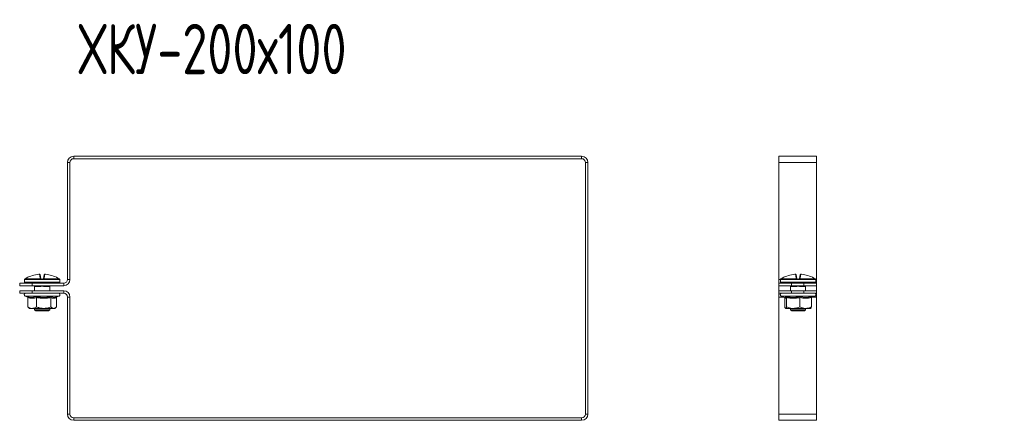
# Model space of a CAD drawing. Header units: millimetres. Extents: x -29 to 1011, y -1252 to 295.
# Tile 3 of 11: x -27 to 365, y -861 to -702. Entities that reach past the tile are written whole.
import ezdxf

# ---------------------------------------------------------------- set-up
doc = ezdxf.new("R2010")
doc.units = ezdxf.units.MM
doc.styles.add('SLDTEXTSTYLE0', font='TXT', dxfattribs={"width": 0.7, "bigfont": 'bigfont'})

msp = doc.modelspace()

# ---------------------------------------------------------------- linework, layer by layer
at = {"color": 7, "linetype": 'Continuous', "lineweight": 15}
for p, q in [((-8.06, -804.93), (-8.06, -758.43)), ((-7.06, -758.43), (-8.06, -758.43)), ((-7.06, -804.93), (-7.06, -758.43)), ((-5.56, -755.93), (-5.56, -756.93)), ((-5.56, -755.93), (196.44, -755.93)), ((-5.56, -756.93), (196.44, -756.93)), ((196.44, -756.93), (196.44, -755.93)), ((198.94, -758.43), (197.94, -758.43)), ((197.94, -758.43), (197.94, -858.43)), ((198.94, -758.43), (198.94, -858.43)), ((289.9, -755.93), (274.9, -755.93)), ((274.9, -758.43), (274.9, -755.93)), ((289.9, -758.43), (274.9, -758.43)), ((274.9, -804.93), (274.9, -758.43)), ((289.9, -758.43), (289.9, -755.93)), ((289.9, -804.93), (289.9, -758.43)), ((-18.93, -804.38), (-19.2, -802.87)), ((-17.07, -802.87), (-17.34, -804.38)), ((281.78, -804.38), (281.51, -802.87)), ((283.64, -802.87), (283.37, -804.38)), ((-27.06, -807.43), (-27.06, -806.43)), ((-27.06, -806.43), (-22.06, -806.43)), ((-25.14, -805.02), (-25.14, -806.02)), ((-25.11, -804.87), (-25.11, -804.88)), ((-18.76, -804.91), (-25.11, -804.91)), ((-24.99, -804.69), (-18.75, -804.69)), ((-24.98, -804.69), (-24.99, -804.69)), ((-11.39, -806.27), (-24.89, -806.27)), ((-22.06, -806.43), (-22.06, -807.43)), ((-22.06, -806.43), (-9.56, -806.43)), ((-21.09, -806.43), (-21.09, -806.27)), ((-18.93, -803.08), (-18.67, -804.56)), ((-17.84, -805.02), (-18.44, -805.02)), ((-18.43, -804.77), (-17.85, -804.77)), ((-17.6, -804.56), (-17.34, -803.08)), ((-17.52, -804.69), (-11.28, -804.69)), ((-11.16, -804.91), (-17.51, -804.91)), ((-15.18, -806.43), (-15.18, -806.27)), ((-11.28, -804.69), (-11.29, -804.69)), ((-11.17, -804.88), (-11.16, -804.91)), ((-11.14, -806.02), (-11.14, -805.02)), ((-9.56, -807.43), (-9.56, -806.43)), ((-8.06, -804.93), (-7.06, -804.93)), ((274.9, -806.43), (274.9, -804.93)), ((274.9, -807.43), (274.9, -806.43)), ((274.9, -806.43), (279.9, -806.43)), ((275.57, -805.02), (275.57, -806.02)), ((275.6, -804.87), (275.6, -804.88)), ((281.95, -804.91), (275.6, -804.91)), ((275.72, -804.69), (281.96, -804.69)), ((275.73, -804.69), (275.72, -804.69)), ((275.82, -806.27), (289.32, -806.27)), ((279.62, -806.27), (279.62, -806.43)), ((279.9, -806.43), (279.9, -807.43)), ((284.9, -806.43), (279.9, -806.43)), ((281.78, -803.08), (282.04, -804.56)), ((282.87, -805.02), (282.27, -805.02)), ((282.28, -804.77), (282.86, -804.77)), ((283.11, -804.56), (283.37, -803.08)), ((283.19, -804.69), (289.43, -804.69)), ((289.54, -804.91), (283.2, -804.91)), ((284.9, -807.43), (284.9, -806.43)), ((284.9, -806.43), (289.9, -806.43)), ((285.53, -806.27), (285.53, -806.43)), ((289.43, -804.69), (289.42, -804.69)), ((289.54, -804.88), (289.54, -804.91)), ((289.57, -806.02), (289.57, -805.02)), ((289.9, -806.43), (289.9, -804.93)), ((289.9, -806.43), (289.9, -807.43)), ((-22.06, -807.43), (-27.06, -807.43)), ((-27.06, -810.43), (-27.06, -809.43)), ((-27.06, -809.43), (-22.06, -809.43)), ((-22.06, -810.43), (-27.06, -810.43)), ((-22.06, -807.43), (-9.56, -807.43)), ((-22.06, -809.43), (-22.06, -810.43)), ((-9.56, -809.43), (-22.06, -809.43)), ((-9.56, -810.43), (-22.06, -810.43)), ((-21.14, -807.62), (-21.14, -809.43)), ((-19.17, -807.72), (-20.95, -807.72)), ((-19.95, -807.47), (-20.84, -807.47)), ((-19.74, -807.47), (-19.95, -807.47)), ((-15.32, -807.72), (-17.1, -807.72)), ((-15.44, -807.47), (-16.33, -807.47)), ((-15.14, -809.43), (-15.14, -807.62)), ((-9.56, -810.43), (-9.56, -809.43)), ((279.9, -807.43), (274.9, -807.43)), ((274.9, -807.43), (274.9, -809.43)), ((274.9, -810.43), (274.9, -809.43)), ((274.9, -809.43), (279.9, -809.43)), ((279.9, -810.43), (274.9, -810.43)), ((274.9, -811.93), (274.9, -810.43)), ((279.57, -807.62), (279.57, -809.43)), ((281.54, -807.72), (279.76, -807.72)), ((280.76, -807.47), (279.87, -807.47)), ((284.9, -807.43), (279.9, -807.43)), ((279.9, -809.43), (279.9, -810.43)), ((284.9, -809.43), (279.9, -809.43)), ((284.9, -810.43), (279.9, -810.43)), ((280.97, -807.47), (280.76, -807.47)), ((285.39, -807.72), (283.61, -807.72)), ((285.27, -807.47), (284.38, -807.47)), ((289.9, -807.43), (284.9, -807.43)), ((284.9, -810.43), (284.9, -809.43)), ((284.9, -809.43), (289.9, -809.43)), ((289.9, -810.43), (284.9, -810.43)), ((285.57, -809.43), (285.57, -807.62)), ((289.9, -807.43), (289.9, -809.43)), ((289.9, -809.43), (289.9, -810.43)), ((289.9, -811.93), (289.9, -810.43)), ((-24.86, -811.53), (-24.06, -811.82)), ((-23.87, -812.15), (-23.87, -815.83)), ((-20.39, -812.15), (-20.39, -815.83)), ((-14.66, -812.15), (-14.66, -815.83)), ((-12.43, -811.9), (-11.41, -811.53)), ((-12.41, -812.15), (-12.41, -815.83)), ((-8.06, -858.43), (-8.06, -811.93)), ((-7.06, -811.93), (-8.06, -811.93)), ((-7.06, -858.43), (-7.06, -811.93)), ((274.9, -858.43), (274.9, -811.93)), ((275.85, -811.53), (277.29, -812.06)), ((277.24, -812.04), (277.26, -812.15)), ((277.26, -812.15), (277.26, -815.83)), ((277.96, -812.15), (277.96, -815.83)), ((283.28, -812.15), (283.28, -815.83)), ((287.89, -812.15), (287.89, -815.83)), ((287.91, -812.04), (289.3, -811.53)), ((289.9, -858.43), (289.9, -811.93)), ((-23.57, -816.1), (-23.14, -816.43)), ((-23.14, -816.43), (-22.13, -816.43)), ((-22.13, -816.43), (-17.53, -816.43)), ((-21.14, -816.43), (-21.14, -816.97)), ((-21.14, -816.97), (-20.64, -817.47)), ((-21.14, -816.97), (-15.14, -816.97)), ((-15.64, -817.47), (-20.64, -817.47)), ((-17.53, -816.43), (-13.53, -816.43)), ((-15.64, -817.47), (-15.14, -816.97)), ((-15.14, -816.97), (-15.14, -816.43)), ((-13.53, -816.43), (-13.14, -816.43)), ((-13.14, -816.43), (-12.71, -816.1)), ((280.62, -816.43), (277.61, -816.43)), ((279.57, -816.43), (279.57, -816.97)), ((279.57, -816.97), (280.07, -817.47)), ((279.57, -816.97), (285.57, -816.97)), ((285.07, -817.47), (280.07, -817.47)), ((280.62, -816.43), (285.58, -816.43)), ((285.07, -817.47), (285.57, -816.97)), ((285.57, -816.97), (285.57, -816.43)), ((285.58, -816.43), (287.57, -816.43)), ((-8.06, -858.43), (-7.06, -858.43)), ((-5.56, -859.93), (-5.56, -860.93)), ((196.44, -859.93), (-5.56, -859.93)), ((196.44, -860.93), (-5.56, -860.93)), ((196.44, -860.93), (196.44, -859.93)), ((197.94, -858.43), (198.94, -858.43)), ((289.9, -858.43), (274.9, -858.43)), ((274.9, -860.93), (274.9, -858.43)), ((289.9, -860.93), (274.9, -860.93)), ((289.9, -860.93), (289.9, -858.43))]:
    msp.add_line(p, q, dxfattribs=at)
at = {"color": 8, "linetype": 'Continuous', "lineweight": 15}
for p, q in [((-25.13, -805.02), (-25.14, -805.02)), ((-25.14, -806.02), (-11.14, -806.02)), ((-25.11, -804.91), (-25.11, -804.88)), ((-11.14, -805.02), (-11.14, -805.02)), ((275.59, -804.93), (274.9, -804.93)), ((275.58, -805.02), (275.57, -805.02)), ((275.57, -806.02), (289.57, -806.02)), ((275.6, -804.91), (275.6, -804.88)), ((289.9, -804.93), (289.56, -804.93)), ((289.57, -805.02), (289.57, -805.02)), ((-20.91, -807.48), (-21.05, -807.51)), ((-20.84, -807.47), (-20.84, -807.43)), ((-19.95, -807.47), (-19.95, -807.43)), ((-16.33, -807.47), (-16.33, -807.43)), ((-15.44, -807.47), (-15.44, -807.43)), ((279.8, -807.48), (279.66, -807.51)), ((279.87, -807.43), (279.87, -807.47)), ((280.76, -807.43), (280.76, -807.47)), ((284.38, -807.43), (284.38, -807.47)), ((285.27, -807.43), (285.27, -807.47)), ((-11.41, -811.53), (-24.86, -811.53)), ((276.94, -811.93), (274.9, -811.93)), ((279.95, -811.53), (275.85, -811.53)), ((289.3, -811.53), (279.95, -811.53)), ((289.9, -811.93), (288.2, -811.93))]:
    msp.add_line(p, q, dxfattribs=at)
at = {"color": 8, "linetype": 'Continuous', "lineweight": 15, "flags": 128}
for points in [[(-25.12, -804.94), (-25.13, -804.97), (-25.13, -805.02)], [(-11.14, -805.02), (-11.15, -804.97), (-11.16, -804.92)], [(275.58, -805.02), (275.58, -804.97), (275.6, -804.92)], [(289.55, -804.93), (289.56, -804.97), (289.57, -805.02)]]:
    msp.add_lwpolyline(points, dxfattribs=at)
at = {"color": 7, "linetype": 'Continuous', "lineweight": 15}
for centre, radius, start, end in [((-5.56, -758.43), 2.5, 90, 180), ((-5.56, -758.43), 1.5, 90, 180), ((196.44, -758.43), 2.5, 0, 90), ((196.44, -758.43), 1.5, 0, 90), ((-18.15, -816.15), 13.34, 95.6166, 118.1057), ((-19.18, -803.12), 0.249, 10.1256, 94.8135), ((-17.09, -803.12), 0.249, 85.1865, 169.8744), ((-18.13, -816.15), 13.34, 61.8943, 84.3834), ((282.56, -816.15), 13.34, 95.6166, 118.1057), ((281.53, -803.12), 0.249, 10.1256, 94.8135), ((283.62, -803.12), 0.249, 85.1865, 169.8744), ((282.58, -816.15), 13.34, 61.8943, 84.3834), ((-24.89, -805.02), 0.25, 155.8256, 180), ((-24.89, -806.02), 0.25, 180, 270), ((-24.86, -804.91), 0.25, 119.5448, 173.6267), ((-24.86, -804.91), 0.25, 121.4361, 180.0408), ((-21.8, -806.52), 0.25, 20, 90), ((-18.9, -804.61), 0.233, 13.4875, 98.5562), ((-17.07, -804.88), 1.69, 173.4928, 180.7494), ((-17.96, -805.46), 0.978, 129.6677, 145.2136), ((-18.68, -804.85), 0.172, 54.2052, 113.0531), ((-16.98, -804.95), 1.46, 172.6321, 182.4439), ((-19.3, -804.95), 1.46, 357.5561, 7.3679), ((-17.59, -804.85), 0.172, 66.9469, 125.7948), ((-18.31, -805.46), 0.978, 34.7864, 50.3323), ((-17.37, -804.61), 0.233, 81.4438, 166.5125), ((-19.2, -804.88), 1.69, 359.2506, 6.5072), ((-14.47, -806.52), 0.25, 90, 160), ((-11.39, -806.02), 0.25, 270, 0), ((-11.41, -804.91), 0.25, 6.3733, 60.4552), ((-11.41, -804.91), 0.25, 359.9592, 58.5639), ((-11.39, -805.02), 0.25, 0, 25.4195), ((-9.56, -804.93), 1.5, 270, 0), ((-9.56, -804.93), 2.5, 270, 0), ((275.82, -805.02), 0.25, 155.8256, 180), ((275.82, -806.02), 0.25, 180, 270), ((275.85, -804.91), 0.25, 119.5448, 173.6267), ((275.85, -804.91), 0.25, 121.4361, 180.0408), ((278.91, -806.52), 0.25, 20, 90), ((281.81, -804.61), 0.233, 13.4875, 98.5562), ((283.64, -804.88), 1.69, 173.4928, 180.7494), ((282.75, -805.46), 0.978, 129.6677, 145.2136), ((282.03, -804.85), 0.172, 54.2052, 113.0531), ((283.73, -804.95), 1.46, 172.6321, 182.4439), ((281.41, -804.95), 1.46, 357.5561, 7.3679), ((283.12, -804.85), 0.172, 66.9469, 125.7948), ((282.4, -805.46), 0.978, 34.7864, 50.3323), ((283.34, -804.61), 0.233, 81.4438, 166.5125), ((281.51, -804.88), 1.69, 359.2506, 6.5072), ((286.23, -806.52), 0.25, 90, 160), ((289.32, -806.02), 0.25, 270, 0), ((289.3, -804.91), 0.25, 6.3733, 60.4552), ((289.29, -804.91), 0.25, 359.9592, 58.5639), ((289.32, -805.02), 0.25, 0, 25.4195), ((-24.67, -811), 0.567, 90, 250), ((-21.21, -807.71), 0.255, 359.4837, 53.1431), ((-20.84, -806.97), 0.5, 248.2779, 270), ((-19.66, -807.7), 0.492, 358.0268, 22.6031), ((-16.61, -807.7), 0.492, 157.3969, 181.9732), ((-15.44, -806.97), 0.5, 270, 291.7221), ((-15.07, -807.71), 0.255, 126.8569, 180.5163), ((-11.6, -811), 0.567, 290, 90), ((-9.56, -811.93), 2.5, 0, 90), ((-9.56, -811.93), 1.5, 0, 90), ((276.04, -811), 0.567, 90, 250), ((279.5, -807.71), 0.255, 359.4837, 53.1431), ((279.87, -806.97), 0.5, 248.2779, 270), ((281.04, -807.7), 0.492, 358.0268, 22.6031), ((284.1, -807.7), 0.492, 157.3969, 181.9732), ((285.27, -806.97), 0.5, 270, 291.7221), ((285.64, -807.71), 0.255, 126.8569, 180.5163), ((289.11, -811), 0.567, 290, 90), ((-5.56, -858.43), 2.5, 180, 270), ((-5.56, -858.43), 1.5, 180, 270), ((196.44, -858.43), 2.5, 270, 0), ((196.44, -858.43), 1.5, 270, 0)]:
    msp.add_arc(centre, radius, start, end, dxfattribs=at)
at = {"color": 8, "linetype": 'Continuous', "lineweight": 15}
for centre, radius, start, end in [((-20.82, -807.1), 0.47, 224.0825, 240.1843), ((-20.38, -806.93), 1.31, 333.6544, 337.4682), ((-15.89, -806.93), 1.31, 202.5318, 206.3456), ((-15.45, -807.1), 0.47, 299.8167, 315.6572), ((279.89, -807.1), 0.47, 224.0828, 240.1843), ((280.33, -806.93), 1.31, 333.6544, 337.4682), ((284.82, -806.93), 1.31, 202.5318, 206.3456), ((285.26, -807.1), 0.47, 299.8167, 315.6572)]:
    msp.add_arc(centre, radius, start, end, dxfattribs=at)
at = {"color": 7, "linetype": 'Continuous', "lineweight": 15}
for centre, major_axis, start_param, end_param in [((-21, -806.52), (0.564, -0.091), 1.757057, 3.210607), ((-15.27, -806.52), (0.564, 0.091), 6.214171, 7.667721), ((279.71, -806.52), (0.564, -0.091), 1.757057, 3.210607), ((285.44, -806.52), (0.564, 0.091), 6.214171, 7.667721)]:
    msp.add_ellipse(centre, major_axis=major_axis, ratio=0.124069, start_param=start_param, end_param=end_param, dxfattribs=at)
for points, knots in [([(-18.94, -803.07), (-18.94, -803.06), (-18.94, -803.02), (-18.98, -802.97), (-19.02, -802.92), (-19.07, -802.89), (-19.12, -802.87), (-19.17, -802.87), (-19.23, -802.86), (-19.32, -802.86), (-19.41, -802.87), (-19.46, -802.87), (-19.46, -802.87)], [0, 0, 0, 0, 0.037598, 0.157267, 0.255933, 0.342451, 0.42026, 0.495889, 0.600986, 0.800286, 0.962126, 1, 1, 1, 1]), ([(-19.2, -802.87), (-19.2, -802.87), (-19.21, -802.87), (-19.25, -802.86), (-19.32, -802.86), (-19.39, -802.87), (-19.43, -802.87), (-19.45, -802.87)], [0, 0, 0, 0, 0.218399, 0.436827, 0.654626, 0.872181, 1, 1, 1, 1]), ([(-16.83, -802.87), (-16.85, -802.87), (-16.9, -802.87), (-16.99, -802.86), (-17.07, -802.86), (-17.14, -802.87), (-17.2, -802.89), (-17.26, -802.93), (-17.31, -802.99), (-17.34, -803.05), (-17.34, -803.08), (-17.34, -803.08)], [0, 0, 0, 0, 0.066923, 0.2381, 0.430282, 0.538321, 0.635628, 0.739505, 0.862235, 0.996759, 1, 1, 1, 1]), ([(-16.82, -802.87), (-16.85, -802.87), (-16.91, -802.87), (-16.98, -802.86), (-17.04, -802.86), (-17.07, -802.87), (-17.07, -802.87), (-17.07, -802.87)], [0, 0, 0, 0, 0.218399, 0.436827, 0.654626, 0.872181, 1, 1, 1, 1]), ([(281.77, -803.07), (281.77, -803.06), (281.77, -803.02), (281.73, -802.97), (281.69, -802.92), (281.63, -802.89), (281.59, -802.87), (281.54, -802.87), (281.48, -802.86), (281.39, -802.86), (281.3, -802.87), (281.25, -802.87), (281.25, -802.87)], [0, 0, 0, 0, 0.037319, 0.157023, 0.255718, 0.342261, 0.420093, 0.495743, 0.600871, 0.800229, 0.962115, 1, 1, 1, 1]), ([(281.51, -802.87), (281.51, -802.87), (281.5, -802.87), (281.45, -802.86), (281.39, -802.86), (281.32, -802.87), (281.27, -802.87), (281.26, -802.87)], [0, 0, 0, 0, 0.2183992, 0.436827, 0.6546258, 0.8721812, 1, 1, 1, 1]), ([(283.88, -802.87), (283.86, -802.87), (283.81, -802.87), (283.72, -802.86), (283.64, -802.86), (283.57, -802.87), (283.51, -802.89), (283.45, -802.93), (283.4, -802.99), (283.37, -803.05), (283.37, -803.08), (283.37, -803.08)], [0, 0, 0, 0, 0.066923, 0.2381, 0.430282, 0.538321, 0.635628, 0.739505, 0.862235, 0.996759, 1, 1, 1, 1]), ([(283.89, -802.87), (283.86, -802.87), (283.8, -802.87), (283.73, -802.86), (283.67, -802.86), (283.64, -802.87), (283.64, -802.87), (283.64, -802.87)], [0, 0, 0, 0, 0.218399, 0.436827, 0.654626, 0.872181, 1, 1, 1, 1]), ([(-25.11, -804.91), (-25.11, -804.91), (-25.11, -804.94), (-25.12, -805), (-25.13, -805.01), (-25.13, -805.02)], [0, 0, 0, 0, 0.003073, 0.499692, 1, 1, 1, 1]), ([(-25.11, -804.87), (-25.11, -804.89), (-25.11, -804.92), (-25.12, -804.94), (-25.12, -804.95), (-25.12, -804.94), (-25.12, -804.94)], [0, 0, 0, 0, 0.353823, 0.693378, 0.938253, 1, 1, 1, 1]), ([(-24.43, -804.38), (-24.58, -804.47), (-24.78, -804.57), (-24.95, -804.67), (-24.99, -804.69)], [0, 0, 0, 0, 0.770897, 1, 1, 1, 1]), ([(-18.75, -804.69), (-18.78, -804.67), (-18.88, -804.57), (-18.91, -804.47), (-18.93, -804.38)], [0, 0, 0, 0, 0.229103, 1, 1, 1, 1]), ([(-18.44, -805.02), (-18.5, -805.01), (-18.61, -805), (-18.72, -804.94), (-18.76, -804.91), (-18.76, -804.91)], [0, 0, 0, 0, 0.500308, 0.996927, 1, 1, 1, 1]), ([(-18.67, -804.56), (-18.66, -804.6), (-18.65, -804.65), (-18.6, -804.7), (-18.58, -804.71)], [0, 0, 0, 0, 0.781937, 1, 1, 1, 1]), ([(-18.58, -804.71), (-18.58, -804.71), (-18.56, -804.73), (-18.51, -804.76), (-18.45, -804.76), (-18.43, -804.77)], [0, 0, 0, 0, 0.003106, 0.502169, 1, 1, 1, 1]), ([(-17.85, -804.77), (-17.82, -804.76), (-17.76, -804.76), (-17.71, -804.73), (-17.69, -804.71)], [0, 0, 0, 0, 0.497853, 1, 1, 1, 1]), ([(-17.51, -804.91), (-17.51, -804.91), (-17.56, -804.94), (-17.66, -805), (-17.78, -805.01), (-17.84, -805.02)], [0, 0, 0, 0, 0.0030731, 0.4996924, 1, 1, 1, 1]), ([(-17.69, -804.71), (-17.68, -804.7), (-17.62, -804.65), (-17.61, -804.6), (-17.6, -804.56)], [0, 0, 0, 0, 0.218063, 1, 1, 1, 1]), ([(-17.34, -804.38), (-17.36, -804.47), (-17.39, -804.57), (-17.5, -804.67), (-17.52, -804.69)], [0, 0, 0, 0, 0.770897, 1, 1, 1, 1]), ([(-11.28, -804.69), (-11.32, -804.67), (-11.49, -804.57), (-11.69, -804.47), (-11.84, -804.38)], [0, 0, 0, 0, 0.229103, 1, 1, 1, 1]), ([(-11.16, -804.94), (-11.16, -804.94), (-11.16, -804.94), (-11.16, -804.93), (-11.16, -804.91), (-11.16, -804.88), (-11.17, -804.87)], [0, 0, 0, 0, 0.043748, 0.31887, 0.763688, 1, 1, 1, 1]), ([(-11.14, -805.02), (-11.15, -805.01), (-11.15, -805), (-11.16, -804.94), (-11.16, -804.91), (-11.16, -804.91)], [0, 0, 0, 0, 0.500308, 0.996927, 1, 1, 1, 1]), ([(275.6, -804.91), (275.6, -804.91), (275.6, -804.94), (275.59, -805), (275.58, -805.01), (275.58, -805.02)], [0, 0, 0, 0, 0.0030731, 0.4996924, 1, 1, 1, 1]), ([(275.6, -804.87), (275.6, -804.89), (275.6, -804.92), (275.59, -804.94), (275.59, -804.94), (275.59, -804.94)], [0, 0, 0, 0, 0.427098, 0.836973, 1, 1, 1, 1]), ([(276.28, -804.38), (276.13, -804.47), (275.93, -804.57), (275.76, -804.67), (275.72, -804.69)], [0, 0, 0, 0, 0.7708973, 1, 1, 1, 1]), ([(281.96, -804.69), (281.93, -804.67), (281.83, -804.57), (281.8, -804.47), (281.78, -804.38)], [0, 0, 0, 0, 0.229103, 1, 1, 1, 1]), ([(282.27, -805.02), (282.21, -805.01), (282.1, -805), (281.99, -804.94), (281.95, -804.91), (281.95, -804.91)], [0, 0, 0, 0, 0.500308, 0.996927, 1, 1, 1, 1]), ([(282.04, -804.56), (282.05, -804.6), (282.06, -804.65), (282.11, -804.7), (282.13, -804.71)], [0, 0, 0, 0, 0.781937, 1, 1, 1, 1]), ([(282.13, -804.71), (282.13, -804.71), (282.15, -804.73), (282.2, -804.76), (282.25, -804.76), (282.28, -804.77)], [0, 0, 0, 0, 0.003106, 0.502169, 1, 1, 1, 1]), ([(282.86, -804.77), (282.89, -804.76), (282.95, -804.76), (283, -804.73), (283.02, -804.71)], [0, 0, 0, 0, 0.497853, 1, 1, 1, 1]), ([(283.2, -804.91), (283.2, -804.91), (283.15, -804.94), (283.05, -805), (282.93, -805.01), (282.87, -805.02)], [0, 0, 0, 0, 0.003073, 0.499692, 1, 1, 1, 1]), ([(283.02, -804.71), (283.03, -804.7), (283.09, -804.65), (283.1, -804.6), (283.11, -804.56)], [0, 0, 0, 0, 0.218063, 1, 1, 1, 1]), ([(283.37, -804.38), (283.35, -804.47), (283.32, -804.57), (283.21, -804.67), (283.19, -804.69)], [0, 0, 0, 0, 0.770897, 1, 1, 1, 1]), ([(289.43, -804.69), (289.39, -804.67), (289.21, -804.57), (289.02, -804.47), (288.87, -804.38)], [0, 0, 0, 0, 0.229103, 1, 1, 1, 1]), ([(289.55, -804.94), (289.55, -804.94), (289.55, -804.94), (289.55, -804.93), (289.55, -804.91), (289.54, -804.88), (289.54, -804.87)], [0, 0, 0, 0, 0.043748, 0.31887, 0.763688, 1, 1, 1, 1]), ([(289.57, -805.02), (289.56, -805.01), (289.56, -805), (289.55, -804.94), (289.54, -804.91), (289.54, -804.91)], [0, 0, 0, 0, 0.500308, 0.996927, 1, 1, 1, 1]), ([(-21.19, -807.47), (-21.19, -807.46), (-21.19, -807.46), (-21.19, -807.46), (-21.18, -807.47), (-21.19, -807.47), (-21.19, -807.47)], [0, 0, 0, 0, 0.703616, 0.93744, 0.989644, 1, 1, 1, 1]), ([(-21.16, -807.5), (-21.16, -807.51), (-21.15, -807.52), (-21.14, -807.56), (-21.14, -807.6), (-21.14, -807.62)], [0, 0, 0, 0, 0.060488, 0.557804, 1, 1, 1, 1]), ([(-17.06, -807.51), (-17.23, -807.51), (-17.66, -807.51), (-18.39, -807.49), (-18.93, -807.5), (-19.21, -807.51)], [0, 0, 0, 0, 0.232421, 0.610897, 1, 1, 1, 1]), ([(-17.1, -807.72), (-17.16, -807.71), (-17.28, -807.71), (-17.48, -807.68), (-17.7, -807.65), (-17.92, -807.62), (-18.14, -807.61), (-18.37, -807.63), (-18.62, -807.66), (-18.89, -807.7), (-19.08, -807.71), (-19.17, -807.72)], [0, 0, 0, 0, 0.084982, 0.188194, 0.292085, 0.397364, 0.503648, 0.610192, 0.717991, 0.85811, 1, 1, 1, 1]), ([(-16.33, -807.47), (-16.35, -807.47), (-16.59, -807.47), (-16.84, -807.49), (-17.06, -807.51)], [0, 0, 0, 0, 0.099322, 1, 1, 1, 1]), ([(-15.12, -807.5), (-15.11, -807.5), (-15.09, -807.49), (-15.16, -807.5), (-15.22, -807.51)], [0, 0, 0, 0, 0.212259, 1, 1, 1, 1]), ([(-15.13, -807.62), (-15.14, -807.61), (-15.14, -807.58), (-15.13, -807.55), (-15.12, -807.52), (-15.11, -807.51), (-15.11, -807.5)], [0, 0, 0, 0, 0.224231, 0.60505, 0.903364, 1, 1, 1, 1]), ([(-15.09, -807.47), (-15.09, -807.47), (-15.09, -807.47), (-15.09, -807.47), (-15.09, -807.47), (-15.08, -807.46), (-15.08, -807.46), (-15.09, -807.47)], [0, 0, 0, 0, 0.000708, 0.024618, 0.048318, 0.359124, 1, 1, 1, 1]), ([(279.52, -807.47), (279.52, -807.46), (279.52, -807.46), (279.52, -807.46), (279.52, -807.47), (279.52, -807.47), (279.52, -807.47)], [0, 0, 0, 0, 0.703616, 0.93744, 0.989644, 1, 1, 1, 1]), ([(279.55, -807.5), (279.55, -807.51), (279.56, -807.52), (279.57, -807.56), (279.57, -807.6), (279.57, -807.62)], [0, 0, 0, 0, 0.060488, 0.557804, 1, 1, 1, 1]), ([(283.65, -807.51), (283.48, -807.51), (283.05, -807.51), (282.32, -807.49), (281.78, -807.5), (281.5, -807.51)], [0, 0, 0, 0, 0.232421, 0.610897, 1, 1, 1, 1]), ([(283.61, -807.72), (283.55, -807.71), (283.43, -807.71), (283.23, -807.68), (283.01, -807.65), (282.79, -807.62), (282.56, -807.61), (282.34, -807.63), (282.09, -807.66), (281.82, -807.7), (281.63, -807.71), (281.54, -807.72)], [0, 0, 0, 0, 0.084982, 0.188194, 0.292085, 0.397364, 0.503648, 0.610192, 0.717991, 0.85811, 1, 1, 1, 1]), ([(284.38, -807.47), (284.36, -807.47), (284.12, -807.47), (283.87, -807.49), (283.65, -807.51)], [0, 0, 0, 0, 0.099322, 1, 1, 1, 1]), ([(285.59, -807.5), (285.6, -807.5), (285.61, -807.49), (285.54, -807.5), (285.49, -807.51)], [0, 0, 0, 0, 0.2122586, 1, 1, 1, 1]), ([(285.57, -807.62), (285.57, -807.61), (285.57, -807.58), (285.58, -807.55), (285.59, -807.52), (285.6, -807.51), (285.6, -807.5)], [0, 0, 0, 0, 0.224231, 0.60505, 0.903364, 1, 1, 1, 1]), ([(285.62, -807.47), (285.62, -807.47), (285.62, -807.47), (285.62, -807.47), (285.62, -807.47), (285.63, -807.46), (285.62, -807.46), (285.62, -807.46)], [0, 0, 0, 0, 0.001031, 0.03583, 0.070323, 0.522679, 1, 1, 1, 1]), ([(-24.16, -811.77), (-24.01, -811.81), (-23.58, -811.94), (-22.85, -812.07), (-22.02, -812.08), (-21.24, -811.98), (-20.75, -811.84), (-20.5, -811.77)], [0, 0, 0, 0, 0.117987, 0.354133, 0.592326, 0.795595, 1, 1, 1, 1]), ([(-23.87, -812.15), (-23.87, -812.11), (-23.88, -812.03), (-23.94, -811.92), (-24.03, -811.83), (-24.11, -811.79), (-24.16, -811.77), (-24.16, -811.77)], [0, 0, 0, 0, 0.236184, 0.471397, 0.732465, 0.992086, 1, 1, 1, 1]), ([(-20.39, -812.15), (-20.67, -812.22), (-21.24, -812.36), (-22.11, -812.43), (-22.99, -812.37), (-23.57, -812.22), (-23.87, -812.15)], [0, 0, 0, 0, 0.245251, 0.49213, 0.745021, 1, 1, 1, 1]), ([(-20.5, -811.77), (-20.27, -811.81), (-19.57, -811.94), (-18.38, -812.07), (-17.01, -812.08), (-15.7, -811.98), (-14.89, -811.84), (-14.48, -811.77)], [0, 0, 0, 0, 0.117987, 0.354133, 0.592326, 0.795595, 1, 1, 1, 1]), ([(-20.39, -812.15), (-20.39, -812.11), (-20.4, -812.03), (-20.42, -811.92), (-20.46, -811.83), (-20.49, -811.79), (-20.5, -811.77), (-20.5, -811.77)], [0, 0, 0, 0, 0.236184, 0.471397, 0.732465, 0.992086, 1, 1, 1, 1]), ([(-14.66, -812.15), (-15.13, -812.22), (-16.06, -812.36), (-17.49, -812.43), (-18.94, -812.37), (-19.91, -812.22), (-20.39, -812.15)], [0, 0, 0, 0, 0.245251, 0.49213, 0.745021, 1, 1, 1, 1]), ([(-14.48, -811.77), (-14.48, -811.77), (-14.51, -811.79), (-14.56, -811.83), (-14.61, -811.92), (-14.65, -812.03), (-14.66, -812.11), (-14.66, -812.15)], [0, 0, 0, 0, 0.007914, 0.267535, 0.528603, 0.763816, 1, 1, 1, 1]), ([(-12.41, -812.15), (-12.59, -812.22), (-12.96, -812.36), (-13.52, -812.43), (-14.09, -812.37), (-14.47, -812.22), (-14.66, -812.15)], [0, 0, 0, 0, 0.245251, 0.49213, 0.745021, 1, 1, 1, 1]), ([(-14.48, -811.77), (-14.39, -811.81), (-14.12, -811.94), (-13.66, -812.07), (-13.12, -812.08), (-12.71, -812.01), (-12.49, -811.92), (-12.44, -811.9)], [0, 0, 0, 0, 0.136248, 0.408941, 0.683999, 0.918727, 1, 1, 1, 1]), ([(-12.22, -811.82), (-12.22, -811.83), (-12.27, -811.85), (-12.33, -811.92), (-12.39, -812.03), (-12.4, -812.11), (-12.41, -812.15)], [0, 0, 0, 0, 0.055746, 0.3923, 0.695525, 1, 1, 1, 1]), ([(277.96, -812.15), (277.91, -812.22), (277.79, -812.36), (277.61, -812.43), (277.44, -812.37), (277.32, -812.22), (277.26, -812.15)], [0, 0, 0, 0, 0.245251, 0.49213, 0.745021, 1, 1, 1, 1]), ([(277.73, -811.77), (277.95, -811.81), (278.6, -811.94), (279.71, -812.07), (280.98, -812.08), (282.19, -811.98), (282.94, -811.84), (283.31, -811.77)], [0, 0, 0, 0, 0.117987, 0.354133, 0.592326, 0.795595, 1, 1, 1, 1]), ([(277.96, -812.15), (277.96, -812.11), (277.95, -812.03), (277.9, -811.92), (277.83, -811.83), (277.76, -811.79), (277.73, -811.77), (277.73, -811.77)], [0, 0, 0, 0, 0.236184, 0.471397, 0.732465, 0.992086, 1, 1, 1, 1]), ([(283.28, -812.15), (282.85, -812.22), (281.98, -812.36), (280.65, -812.43), (279.31, -812.37), (278.41, -812.22), (277.96, -812.15)], [0, 0, 0, 0, 0.245251, 0.49213, 0.745021, 1, 1, 1, 1]), ([(283.28, -812.15), (283.28, -812.11), (283.28, -812.03), (283.29, -811.92), (283.3, -811.83), (283.31, -811.79), (283.31, -811.77), (283.31, -811.77)], [0, 0, 0, 0, 0.236184, 0.471397, 0.732465, 0.992086, 1, 1, 1, 1]), ([(287.89, -812.15), (287.51, -812.22), (286.76, -812.36), (285.61, -812.43), (284.44, -812.37), (283.67, -812.22), (283.28, -812.15)], [0, 0, 0, 0, 0.245251, 0.49213, 0.745021, 1, 1, 1, 1]), ([(283.31, -811.77), (283.5, -811.81), (284.06, -811.94), (285.02, -812.07), (286.12, -812.08), (287.17, -811.98), (287.83, -811.84), (288.16, -811.77)], [0, 0, 0, 0, 0.1179875, 0.3541329, 0.5923261, 0.7955953, 1, 1, 1, 1]), ([(287.89, -812.15), (287.89, -812.11), (287.9, -812.03), (287.96, -811.92), (288.04, -811.83), (288.12, -811.79), (288.16, -811.77), (288.16, -811.77)], [0, 0, 0, 0, 0.236184, 0.471397, 0.732465, 0.992086, 1, 1, 1, 1]), ([(-23.87, -815.83), (-23.62, -815.98), (-23.11, -816.27), (-22.52, -816.42), (-22.19, -816.43), (-22.13, -816.43)], [0, 0, 0, 0, 0.442922, 0.896343, 1, 1, 1, 1]), ([(-23.87, -815.83), (-23.77, -815.93), (-23.67, -816.03), (-23.57, -816.09), (-23.56, -816.1)], [0, 0, 0, 0, 0.943051, 1, 1, 1, 1]), ([(-22.13, -816.43), (-21.89, -816.41), (-21.42, -816.37), (-20.84, -816.1), (-20.5, -815.9), (-20.39, -815.83)], [0, 0, 0, 0, 0.39547, 0.801975, 1, 1, 1, 1]), ([(-20.39, -815.83), (-19.98, -815.98), (-19.15, -816.27), (-18.17, -816.42), (-17.63, -816.43), (-17.53, -816.43)], [0, 0, 0, 0, 0.442922, 0.896343, 1, 1, 1, 1]), ([(-17.53, -816.43), (-17.14, -816.41), (-16.35, -816.37), (-15.4, -816.1), (-14.84, -815.9), (-14.66, -815.83)], [0, 0, 0, 0, 0.39547, 0.801975, 1, 1, 1, 1]), ([(-14.66, -815.83), (-14.56, -815.92), (-14.34, -816.13), (-13.96, -816.37), (-13.68, -816.41), (-13.53, -816.43)], [0, 0, 0, 0, 0.262707, 0.627492, 1, 1, 1, 1]), ([(-13.53, -816.43), (-13.48, -816.43), (-13.26, -816.42), (-12.89, -816.26), (-12.58, -816), (-12.42, -815.84), (-12.41, -815.83)], [0, 0, 0, 0, 0.148154, 0.552, 0.965648, 1, 1, 1, 1]), ([(277.26, -815.83), (277.31, -815.98), (277.41, -816.27), (277.53, -816.42), (277.6, -816.43), (277.61, -816.43)], [0, 0, 0, 0, 0.442922, 0.896343, 1, 1, 1, 1]), ([(277.61, -816.43), (277.66, -816.41), (277.75, -816.37), (277.87, -816.1), (277.94, -815.9), (277.96, -815.83)], [0, 0, 0, 0, 0.39547, 0.801975, 1, 1, 1, 1]), ([(280.62, -816.43), (280.49, -816.43), (279.98, -816.42), (279.11, -816.26), (278.37, -816), (277.99, -815.84), (277.96, -815.83)], [0, 0, 0, 0, 0.1481542, 0.5520001, 0.9656481, 1, 1, 1, 1]), ([(283.28, -815.83), (283.05, -815.92), (282.52, -816.13), (281.63, -816.37), (280.96, -816.41), (280.62, -816.43)], [0, 0, 0, 0, 0.262707, 0.627492, 1, 1, 1, 1]), ([(283.28, -815.83), (283.61, -815.98), (284.28, -816.27), (285.06, -816.42), (285.5, -816.43), (285.58, -816.43)], [0, 0, 0, 0, 0.442922, 0.896343, 1, 1, 1, 1]), ([(285.58, -816.43), (285.9, -816.41), (286.53, -816.37), (287.29, -816.1), (287.74, -815.9), (287.89, -815.83)], [0, 0, 0, 0, 0.3954703, 0.8019748, 1, 1, 1, 1]), ([(287.89, -815.83), (287.84, -815.98), (287.74, -816.27), (287.62, -816.42), (287.55, -816.43), (287.54, -816.43)], [0, 0, 0, 0, 0.442922, 0.896343, 1, 1, 1, 1])]:
    msp.add_open_spline(points, degree=3, knots=knots, dxfattribs=at)
at = {"color": 8, "linetype": 'Continuous', "lineweight": 15}
for points, knots in [([(-21.05, -807.51), (-21.09, -807.51), (-21.16, -807.51), (-21.16, -807.5), (-21.16, -807.5)], [0, 0, 0, 0, 0.459429, 1, 1, 1, 1]), ([(-20.95, -807.72), (-20.97, -807.71), (-21.02, -807.71), (-21.07, -807.68), (-21.11, -807.65), (-21.13, -807.62), (-21.13, -807.62), (-21.14, -807.62)], [0, 0, 0, 0, 0.169947, 0.376351, 0.584112, 0.79465, 1, 1, 1, 1]), ([(-19.21, -807.51), (-19.37, -807.49), (-19.55, -807.47), (-19.73, -807.47), (-19.74, -807.47)], [0, 0, 0, 0, 0.904198, 1, 1, 1, 1]), ([(-15.22, -807.51), (-15.26, -807.49), (-15.29, -807.48), (-15.35, -807.47), (-15.35, -807.47)], [0, 0, 0, 0, 0.9670626, 1, 1, 1, 1]), ([(-15.14, -807.62), (-15.14, -807.62), (-15.13, -807.61), (-15.14, -807.63), (-15.17, -807.66), (-15.23, -807.7), (-15.29, -807.71), (-15.32, -807.72)], [0, 0, 0, 0, 0.007197, 0.220307, 0.435927, 0.716192, 1, 1, 1, 1]), ([(279.66, -807.51), (279.62, -807.51), (279.55, -807.51), (279.55, -807.5), (279.55, -807.5)], [0, 0, 0, 0, 0.459429, 1, 1, 1, 1]), ([(279.76, -807.72), (279.74, -807.71), (279.69, -807.71), (279.64, -807.68), (279.6, -807.65), (279.58, -807.62), (279.57, -807.62), (279.57, -807.62)], [0, 0, 0, 0, 0.169947, 0.376351, 0.584112, 0.79465, 1, 1, 1, 1]), ([(281.5, -807.51), (281.34, -807.49), (281.16, -807.47), (280.98, -807.47), (280.97, -807.47)], [0, 0, 0, 0, 0.904198, 1, 1, 1, 1]), ([(285.49, -807.51), (285.45, -807.49), (285.42, -807.48), (285.36, -807.47), (285.36, -807.47)], [0, 0, 0, 0, 0.967063, 1, 1, 1, 1]), ([(285.57, -807.62), (285.57, -807.62), (285.58, -807.61), (285.57, -807.63), (285.54, -807.66), (285.48, -807.7), (285.42, -807.71), (285.39, -807.72)], [0, 0, 0, 0, 0.007197, 0.220307, 0.435927, 0.716192, 1, 1, 1, 1]), ([(277.29, -812.05), (277.34, -812.06), (277.45, -812.09), (277.59, -811.98), (277.68, -811.84), (277.73, -811.77)], [0, 0, 0, 0, 0.327072, 0.662599, 1, 1, 1, 1]), ([(288.16, -811.77), (288.13, -811.81), (288.04, -811.92), (287.96, -811.98), (287.91, -812.02)], [0, 0, 0, 0, 0.378294, 1, 1, 1, 1])]:
    msp.add_open_spline(points, degree=3, knots=knots, dxfattribs=at)

# ---------------------------------------------------------------- texts
at = {"color": 7, "linetype": 'Continuous', "lineweight": 0, "insert": (-3.69, -703.33), "char_height": 20, "attachment_point": 1, "style": 'SLDTEXTSTYLE0'}
msp.add_mtext('\\M+18456\\M+1844B\\M+18454-200\\M+18487100', dxfattribs=at)

doc.saveas('drawing.dxf')
